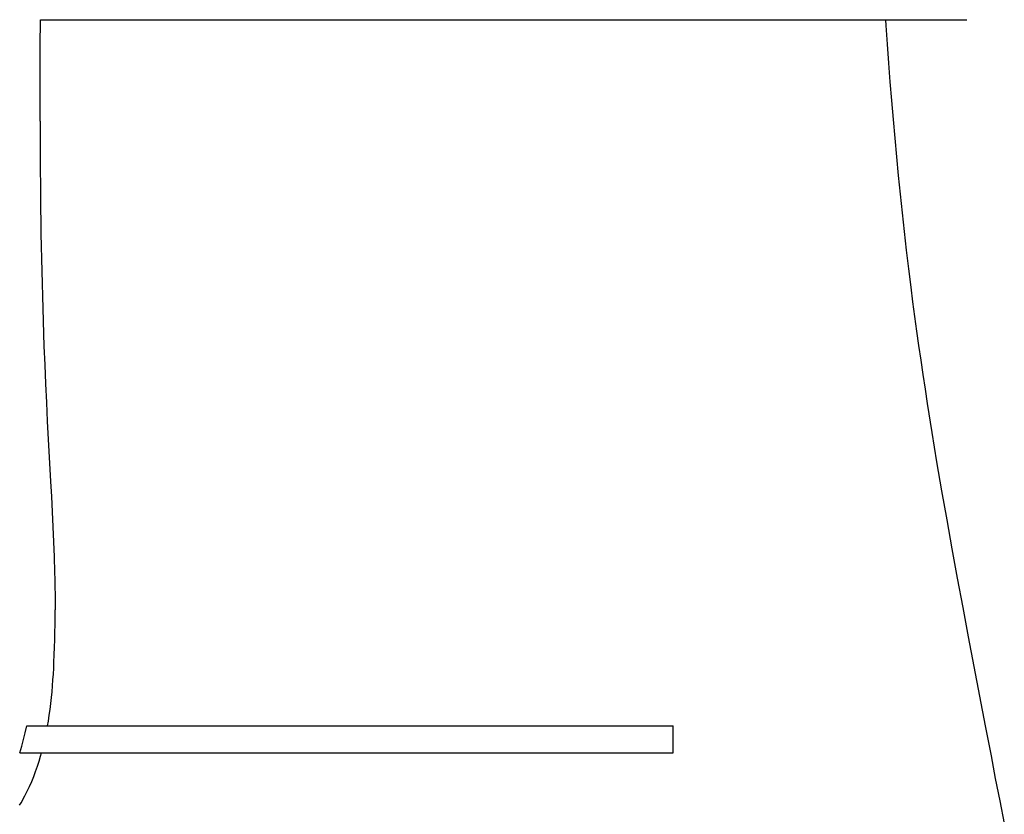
# Model space of a CAD drawing. Header units: millimetres. Extents: x -1528 to 1528, y -940 to 800.
# Tile 4 of 14: x -370 to -76, y -637 to -400. Entities that reach past the tile are written whole.
import ezdxf

# ---------------------------------------------------------------- set-up
doc = ezdxf.new("R2010")
doc.units = ezdxf.units.MM
doc.layers.add('VISIBLE', color=7, linetype='Continuous')

msp = doc.modelspace()

# ---------------------------------------------------------------- linework, layer by layer
at = {"layer": 'VISIBLE'}
for p, q in [((-364.12, -407.93), (-364.05, -400.05)), ((-364.05, -400.05), (-87.25, -400.05)), ((-111.53, -400.05), (-111.42, -401.75)), ((-111.42, -401.75), (-111.03, -407.38)), ((-364.18, -419.16), (-364.12, -407.93)), ((-111.03, -407.38), (-110.62, -413)), ((-110.62, -413), (-110.19, -418.62)), ((-364.2, -430.38), (-364.18, -419.16)), ((-110.19, -418.62), (-109.75, -424.23)), ((-109.75, -424.23), (-109.28, -429.84)), ((-364.2, -430.38), (-364.16, -441.59)), ((-109.28, -429.84), (-108.79, -435.44)), ((-108.79, -435.44), (-108.28, -441.04)), ((-108.28, -441.04), (-107.74, -446.63)), ((-364.16, -441.59), (-364.06, -452.79)), ((-107.74, -446.63), (-107.18, -452.21)), ((-364.06, -452.79), (-363.91, -463.99)), ((-107.18, -452.21), (-106.6, -457.78)), ((-106.6, -457.78), (-105.99, -463.35)), ((-363.91, -463.99), (-363.68, -475.18)), ((-105.99, -463.35), (-105.35, -468.91)), ((-105.35, -468.91), (-104.69, -474.46)), ((-363.68, -475.18), (-363.39, -486.38)), ((-104.69, -474.46), (-104, -480)), ((-104, -480), (-103.44, -484.36)), ((-103.44, -484.36), (-102.86, -488.71)), ((-363.39, -486.38), (-363.02, -497.59)), ((-102.86, -488.71), (-102.26, -493.06)), ((-102.26, -493.06), (-101.65, -497.4)), ((-363.02, -497.59), (-362.8, -503.2)), ((-101.65, -497.4), (-101.02, -501.74)), ((-101.02, -501.74), (-100.38, -506.08)), ((-362.8, -503.2), (-362.56, -508.81)), ((-100.38, -506.08), (-99.72, -510.42)), ((-362.56, -508.81), (-362.31, -514.42)), ((-99.72, -510.42), (-99.05, -514.76)), ((-362.31, -514.42), (-362.03, -520.04)), ((-99.05, -514.76), (-97.67, -523.43)), ((-362.03, -520.04), (-361.03, -538.04)), ((-97.67, -523.43), (-96.24, -532.1)), ((-96.24, -532.1), (-94.76, -540.78)), ((-361.03, -538.04), (-360.79, -542.55)), ((-94.76, -540.78), (-93.24, -549.47)), ((-360.79, -542.55), (-360.56, -547.05)), ((-360.56, -547.05), (-360.34, -551.56)), ((-93.24, -549.47), (-91.68, -558.18)), ((-360.34, -551.56), (-360.15, -556.06)), ((-360.15, -556.06), (-359.98, -560.57)), ((-91.68, -558.18), (-90.08, -566.91)), ((-359.98, -560.57), (-359.85, -565.07)), ((-359.85, -565.07), (-359.79, -567.32)), ((-359.79, -567.32), (-359.75, -569.57)), ((-90.08, -566.91), (-88.46, -575.66)), ((-359.75, -569.57), (-359.72, -571.82)), ((-359.72, -571.82), (-359.7, -574.07)), ((-359.7, -574.07), (-359.69, -576.32)), ((-359.7, -578.57), (-359.69, -576.32)), ((-88.46, -575.66), (-86.8, -584.45)), ((-359.71, -580.82), (-359.7, -578.57)), ((-359.74, -583.06), (-359.71, -580.82)), ((-359.85, -587.55), (-359.79, -585.31)), ((-359.79, -585.31), (-359.74, -583.06)), ((-86.8, -584.45), (-85.13, -593.27)), ((-359.93, -589.8), (-359.85, -587.55)), ((-360.03, -592.04), (-359.93, -589.8)), ((-360.21, -595.56), (-360.11, -593.8)), ((-360.11, -593.8), (-360.03, -592.04)), ((-85.13, -593.27), (-83.43, -602.13)), ((-360.46, -599.08), (-360.33, -597.32)), ((-360.33, -597.32), (-360.21, -595.56)), ((-360.61, -600.84), (-360.46, -599.08)), ((-360.97, -604.35), (-360.77, -602.59)), ((-360.77, -602.59), (-360.61, -600.84)), ((-83.43, -602.13), (-81.72, -611.04)), ((-361.43, -607.85), (-361.18, -606.1)), ((-361.18, -606.1), (-360.97, -604.35)), ((-361.7, -609.6), (-361.43, -607.85)), ((-368.61, -613.08), (-368.16, -611.06)), ((-368.16, -611.06), (-367.33, -611.05)), ((-368.16, -611.06), (-361.92, -611.06)), ((-367.33, -611.05), (-366.55, -611.05)), ((-366.55, -611.05), (-365.83, -611.05)), ((-365.83, -611.05), (-365.17, -611.05)), ((-365.17, -611.05), (-364.78, -611.05)), ((-364.78, -611.05), (-364.41, -611.05)), ((-364.41, -611.05), (-364.07, -611.05)), ((-364.07, -611.05), (-363.75, -611.05)), ((-363.75, -611.05), (-363.45, -611.05)), ((-363.45, -611.05), (-363.18, -611.05)), ((-363.18, -611.05), (-362.94, -611.05)), ((-362.94, -611.05), (-362.72, -611.05)), ((-362.72, -611.05), (-362.52, -611.05)), ((-362.52, -611.05), (-362.36, -611.05)), ((-362.36, -611.05), (-362.22, -611.05)), ((-362.22, -611.05), (-362.11, -611.04)), ((-362.11, -611.04), (-362.03, -611.04)), ((-362.03, -611.04), (-361.97, -611.04)), ((-361.97, -611.04), (-361.95, -611.04)), ((-361.95, -611.04), (-361.7, -609.6)), ((-361.94, -611.03), (-359.74, -611.03)), ((-361.92, -611.06), (-355.73, -611.06)), ((-359.74, -611.03), (-353.87, -611.03)), ((-355.73, -611.06), (-349.59, -611.06)), ((-353.87, -611.03), (-348.04, -611.03)), ((-349.59, -611.06), (-343.51, -611.06)), ((-348.04, -611.03), (-342.29, -611.03)), ((-343.51, -611.06), (-337.51, -611.06)), ((-342.29, -611.03), (-336.6, -611.03)), ((-337.51, -611.06), (-334.54, -611.06)), ((-336.6, -611.03), (-333.78, -611.03)), ((-334.54, -611.06), (-331.59, -611.06)), ((-333.78, -611.03), (-330.98, -611.03)), ((-331.59, -611.06), (-328.67, -611.06)), ((-330.98, -611.03), (-328.21, -611.03)), ((-328.67, -611.06), (-325.76, -611.06)), ((-328.21, -611.03), (-325.45, -611.03)), ((-325.76, -611.06), (-322.88, -611.06)), ((-325.45, -611.03), (-322.72, -611.03)), ((-322.88, -611.06), (-320.03, -611.06)), ((-322.72, -611.03), (-320.02, -611.03)), ((-320.03, -611.06), (-317.15, -611.06)), ((-320.02, -611.03), (-317.14, -611.03)), ((-317.15, -611.06), (-314.29, -611.06)), ((-317.14, -611.03), (-314.3, -611.03)), ((-314.3, -611.03), (-308.65, -611.03)), ((-314.29, -611.06), (-308.63, -611.06)), ((-308.65, -611.03), (-303.06, -611.03)), ((-308.63, -611.06), (-303.02, -611.06)), ((-303.06, -611.03), (-297.49, -611.03)), ((-303.02, -611.06), (-297.42, -611.06)), ((-297.49, -611.03), (-291.89, -611.03)), ((-297.42, -611.06), (-294.61, -611.06)), ((-294.61, -611.06), (-291.8, -611.06)), ((-291.89, -611.03), (-289.08, -611.03)), ((-291.8, -611.06), (-288.98, -611.06)), ((-289.08, -611.03), (-286.25, -611.03)), ((-288.98, -611.06), (-286.14, -611.06)), ((-286.25, -611.03), (-283.4, -611.03)), ((-286.14, -611.06), (-283.28, -611.06)), ((-283.4, -611.03), (-280.53, -611.03)), ((-283.28, -611.06), (-280.4, -611.06)), ((-280.53, -611.03), (-277.62, -611.03)), ((-280.4, -611.06), (-277.49, -611.06)), ((-277.62, -611.03), (-274.69, -611.03)), ((-277.49, -611.06), (-274.55, -611.06)), ((-274.69, -611.03), (-271.72, -611.03)), ((-274.55, -611.06), (-271.57, -611.06)), ((-271.72, -611.03), (-268.71, -611.03)), ((-271.57, -611.06), (-268.56, -611.06)), ((-268.71, -611.03), (-265.65, -611.03)), ((-268.56, -611.06), (-265.5, -611.06)), ((-265.65, -611.03), (-262.54, -611.03)), ((-265.5, -611.06), (-262.39, -611.06)), ((-262.54, -611.03), (-259.39, -611.03)), ((-262.39, -611.06), (-259.23, -611.06)), ((-259.39, -611.03), (-256.17, -611.03)), ((-259.23, -611.06), (-256.02, -611.06)), ((-256.17, -611.03), (-252.9, -611.03)), ((-256.02, -611.06), (-252.75, -611.06)), ((-252.9, -611.03), (-249.55, -611.03)), ((-252.75, -611.06), (-251.09, -611.06)), ((-251.09, -611.06), (-249.42, -611.06)), ((-249.55, -611.03), (-246.15, -611.03)), ((-249.42, -611.06), (-247.73, -611.06)), ((-247.73, -611.06), (-246.02, -611.06)), ((-246.15, -611.03), (-244.41, -611.03)), ((-246.02, -611.06), (-244.29, -611.06)), ((-244.41, -611.03), (-242.66, -611.03)), ((-244.29, -611.06), (-242.55, -611.06)), ((-242.66, -611.03), (-240.89, -611.03)), ((-242.55, -611.06), (-240.78, -611.06)), ((-240.89, -611.03), (-239.1, -611.03)), ((-240.78, -611.06), (-239, -611.06)), ((-239.1, -611.03), (-237.29, -611.03)), ((-239, -611.06), (-237.2, -611.06)), ((-237.29, -611.03), (-235.46, -611.03)), ((-237.2, -611.06), (-235.38, -611.06)), ((-235.46, -611.03), (-233.61, -611.03)), ((-235.38, -611.06), (-233.53, -611.06)), ((-233.61, -611.03), (-231.74, -611.03)), ((-233.53, -611.06), (-231.67, -611.06)), ((-231.74, -611.03), (-229.84, -611.03)), ((-231.67, -611.06), (-229.79, -611.06)), ((-229.84, -611.03), (-227.92, -611.03)), ((-229.79, -611.06), (-227.88, -611.05)), ((-227.92, -611.03), (-225.98, -611.03)), ((-227.88, -611.05), (-225.95, -611.05)), ((-225.98, -611.03), (-224.02, -611.03)), ((-225.95, -611.05), (-224, -611.05)), ((-224.02, -611.03), (-222.03, -611.03)), ((-224, -611.05), (-222.02, -611.05)), ((-222.03, -611.03), (-220.01, -611.03)), ((-222.02, -611.05), (-220.02, -611.05)), ((-220.02, -611.05), (-218.06, -611.05)), ((-220.01, -611.03), (-218.09, -611.03)), ((-218.09, -611.03), (-216.16, -611.03)), ((-218.06, -611.05), (-216.09, -611.05)), ((-216.16, -611.03), (-212.25, -611.03)), ((-216.09, -611.05), (-212.1, -611.05)), ((-212.25, -611.03), (-208.33, -611.04)), ((-212.1, -611.05), (-208.11, -611.05)), ((-208.33, -611.04), (-204.45, -611.04)), ((-208.11, -611.05), (-204.16, -611.05)), ((-204.45, -611.04), (-202.53, -611.04)), ((-204.16, -611.05), (-202.21, -611.05)), ((-202.53, -611.04), (-200.64, -611.04)), ((-202.21, -611.05), (-200.29, -611.05)), ((-200.64, -611.04), (-198.77, -611.04)), ((-200.29, -611.05), (-198.39, -611.05)), ((-198.77, -611.04), (-196.94, -611.04)), ((-198.39, -611.05), (-196.53, -611.05)), ((-196.94, -611.04), (-195.14, -611.04)), ((-196.53, -611.05), (-194.71, -611.05)), ((-195.14, -611.04), (-193.39, -611.04)), ((-194.71, -611.05), (-192.94, -611.05)), ((-193.39, -611.04), (-191.69, -611.04)), ((-192.94, -611.05), (-191.22, -611.05)), ((-191.69, -611.04), (-190.04, -611.04)), ((-191.22, -611.05), (-189.56, -611.05)), ((-190.04, -611.04), (-188.45, -611.04)), ((-189.56, -611.05), (-187.96, -611.05)), ((-188.45, -611.04), (-186.92, -611.04)), ((-187.96, -611.05), (-186.42, -611.05)), ((-186.92, -611.04), (-185.46, -611.04)), ((-186.42, -611.05), (-184.96, -611.05)), ((-185.46, -611.04), (-184.07, -611.04)), ((-184.96, -611.05), (-184.26, -611.05)), ((-184.26, -611.05), (-183.58, -611.05)), ((-184.07, -611.04), (-183.41, -611.04)), ((-183.58, -611.05), (-182.92, -611.05)), ((-183.41, -611.04), (-182.76, -611.04)), ((-182.92, -611.05), (-182.28, -611.05)), ((-182.76, -611.04), (-182.14, -611.04)), ((-182.28, -611.05), (-181.66, -611.05)), ((-182.14, -611.04), (-181.54, -611.04)), ((-181.66, -611.05), (-181.07, -611.05)), ((-181.54, -611.04), (-180.96, -611.04)), ((-181.07, -611.05), (-180.5, -611.05)), ((-180.96, -611.04), (-180.4, -611.04)), ((-180.5, -611.05), (-179.95, -611.05)), ((-180.4, -611.04), (-179.87, -611.04)), ((-179.95, -611.05), (-179.43, -611.05)), ((-179.87, -611.04), (-179.36, -611.04)), ((-179.43, -611.05), (-178.93, -611.05)), ((-179.36, -611.04), (-178.88, -611.04)), ((-178.93, -611.05), (-178.46, -611.05)), ((-178.88, -611.04), (-178.42, -611.04)), ((-178.46, -611.05), (-178.02, -611.05)), ((-178.42, -611.04), (-177.99, -611.04)), ((-178.02, -611.05), (-177.61, -611.05)), ((-177.99, -611.04), (-177.58, -611.04)), ((-177.61, -611.05), (-177.22, -611.04)), ((-177.58, -611.04), (-177.2, -611.04)), ((-177.22, -611.04), (-176.86, -611.04)), ((-177.2, -611.04), (-176.85, -611.04)), ((-176.86, -611.04), (-176.53, -611.04)), ((-176.85, -611.04), (-176.53, -611.04)), ((-176.53, -611.04), (-176.23, -611.04)), ((-176.53, -611.04), (-176.24, -611.04)), ((-176.24, -611.04), (-175.97, -611.04)), ((-176.23, -611.04), (-175.97, -611.04)), ((-175.97, -611.04), (-175.73, -611.04)), ((-175.97, -611.04), (-175.74, -611.04)), ((-175.74, -611.04), (-175.54, -611.04)), ((-175.73, -611.04), (-175.52, -611.04)), ((-175.54, -611.04), (-175.37, -611.04)), ((-175.52, -611.04), (-175.35, -611.04)), ((-175.37, -611.04), (-175.23, -611.04)), ((-175.35, -611.04), (-175.22, -611.04)), ((-175.23, -611.04), (-175.12, -611.04)), ((-175.22, -611.04), (-175.11, -611.04)), ((-175.12, -611.04), (-175.05, -611.04)), ((-175.11, -611.04), (-175.04, -611.04)), ((-175.05, -611.04), (-175.01, -611.04)), ((-175.04, -611.04), (-175.01, -611.04)), ((-175.01, -619.04), (-175.01, -611.04)), ((-175.01, -611.04), (-175.01, -611.04)), ((-175.01, -611.04), (-175.01, -611.04)), ((-81.72, -611.04), (-80, -620)), ((-369.11, -615.08), (-368.61, -613.08)), ((-370.27, -619.06), (-369.66, -617.08)), ((-369.66, -617.08), (-369.11, -615.08)), ((-370.27, -619.06), (-370.26, -619.06)), ((-370.27, -619.06), (-363.75, -619.06)), ((-364.49, -621.58), (-364.03, -620.04)), ((-364.03, -620.04), (-363.75, -619.06)), ((-363.75, -619.06), (-357.28, -619.06)), ((-357.28, -619.06), (-350.87, -619.06)), ((-350.87, -619.06), (-344.53, -619.06)), ((-344.53, -619.06), (-341.39, -619.06)), ((-341.39, -619.06), (-338.26, -619.06)), ((-338.26, -619.06), (-335.16, -619.06)), ((-335.16, -619.06), (-332.09, -619.06)), ((-332.09, -619.06), (-329.03, -619.06)), ((-329.03, -619.06), (-326.01, -619.06)), ((-326.01, -619.06), (-323, -619.06)), ((-323, -619.06), (-320.03, -619.06)), ((-320.03, -619.06), (-317.15, -619.06)), ((-317.15, -619.06), (-314.29, -619.06)), ((-314.29, -619.06), (-308.63, -619.06)), ((-308.63, -619.06), (-303.02, -619.06)), ((-303.02, -619.06), (-297.42, -619.06)), ((-297.42, -619.06), (-294.61, -619.06)), ((-294.61, -619.06), (-291.8, -619.06)), ((-291.8, -619.06), (-288.98, -619.06)), ((-288.98, -619.06), (-286.14, -619.06)), ((-286.14, -619.06), (-283.28, -619.06)), ((-283.28, -619.06), (-280.4, -619.06)), ((-280.4, -619.06), (-277.49, -619.06)), ((-277.49, -619.06), (-274.55, -619.06)), ((-274.55, -619.06), (-271.57, -619.06)), ((-271.57, -619.06), (-268.56, -619.06)), ((-268.56, -619.06), (-265.5, -619.06)), ((-265.5, -619.06), (-262.39, -619.06)), ((-262.39, -619.06), (-259.23, -619.06)), ((-259.23, -619.06), (-256.02, -619.06)), ((-256.02, -619.06), (-252.75, -619.06)), ((-252.75, -619.06), (-251.09, -619.06)), ((-251.09, -619.06), (-249.42, -619.06)), ((-249.42, -619.06), (-247.73, -619.06)), ((-247.73, -619.06), (-246.02, -619.06)), ((-246.02, -619.06), (-244.29, -619.06)), ((-244.29, -619.06), (-242.55, -619.06)), ((-242.55, -619.06), (-240.78, -619.06)), ((-240.78, -619.06), (-239, -619.06)), ((-239, -619.06), (-237.2, -619.06)), ((-237.2, -619.06), (-235.38, -619.06)), ((-235.38, -619.06), (-233.53, -619.06)), ((-233.53, -619.06), (-231.67, -619.06)), ((-231.67, -619.06), (-229.79, -619.06)), ((-229.79, -619.06), (-227.88, -619.06)), ((-227.88, -619.06), (-225.95, -619.06)), ((-225.95, -619.06), (-224, -619.06)), ((-224, -619.06), (-222.02, -619.05)), ((-222.02, -619.05), (-220.02, -619.05)), ((-220.02, -619.05), (-218.06, -619.05)), ((-218.06, -619.05), (-216.09, -619.05)), ((-216.09, -619.05), (-212.1, -619.05)), ((-212.1, -619.05), (-208.11, -619.05)), ((-208.11, -619.05), (-204.16, -619.05)), ((-204.16, -619.05), (-202.21, -619.05)), ((-202.21, -619.05), (-200.29, -619.05)), ((-200.29, -619.05), (-198.39, -619.05)), ((-198.39, -619.05), (-196.53, -619.05)), ((-196.53, -619.05), (-194.71, -619.05)), ((-194.71, -619.05), (-192.94, -619.05)), ((-192.94, -619.05), (-191.22, -619.05)), ((-191.22, -619.05), (-189.56, -619.05)), ((-189.56, -619.05), (-187.96, -619.05)), ((-187.96, -619.05), (-186.42, -619.05)), ((-186.42, -619.05), (-184.96, -619.05)), ((-184.96, -619.05), (-184.26, -619.05)), ((-184.26, -619.05), (-183.58, -619.05)), ((-183.58, -619.05), (-182.92, -619.05)), ((-182.92, -619.05), (-182.28, -619.05)), ((-182.28, -619.05), (-181.66, -619.05)), ((-181.66, -619.05), (-181.07, -619.05)), ((-181.07, -619.05), (-180.5, -619.05)), ((-180.5, -619.05), (-179.95, -619.05)), ((-179.95, -619.05), (-179.43, -619.05)), ((-179.43, -619.05), (-178.93, -619.05)), ((-178.93, -619.05), (-178.46, -619.05)), ((-178.46, -619.05), (-178.02, -619.05)), ((-178.02, -619.05), (-177.61, -619.05)), ((-177.61, -619.05), (-177.22, -619.05)), ((-177.22, -619.05), (-176.86, -619.05)), ((-176.86, -619.05), (-176.53, -619.05)), ((-176.53, -619.05), (-176.23, -619.04)), ((-176.23, -619.04), (-175.97, -619.04)), ((-175.97, -619.04), (-175.73, -619.04)), ((-175.73, -619.04), (-175.52, -619.04)), ((-175.52, -619.04), (-175.35, -619.04)), ((-175.35, -619.04), (-175.22, -619.04)), ((-175.22, -619.04), (-175.11, -619.04)), ((-175.11, -619.04), (-175.04, -619.04)), ((-175.04, -619.04), (-175.01, -619.04)), ((-175.01, -619.04), (-175.01, -619.04)), ((-80, -620), (-78.71, -626.72)), ((-365.51, -624.63), (-364.98, -623.11)), ((-364.98, -623.11), (-364.49, -621.58)), ((-366.68, -627.63), (-366.08, -626.13)), ((-366.08, -626.13), (-365.51, -624.63)), ((-78.71, -626.72), (-77.39, -633.44)), ((-368, -630.55), (-367.33, -629.1)), ((-367.33, -629.1), (-366.68, -627.63)), ((-369.1, -632.68), (-368.72, -631.97)), ((-368.72, -631.97), (-368, -630.55)), ((-370.29, -634.73), (-369.88, -634.06)), ((-369.88, -634.06), (-369.48, -633.37)), ((-369.48, -633.37), (-369.1, -632.68)), ((-77.39, -633.44), (-76.03, -640.17))]:
    msp.add_line(p, q, dxfattribs=at)

doc.saveas('drawing.dxf')
